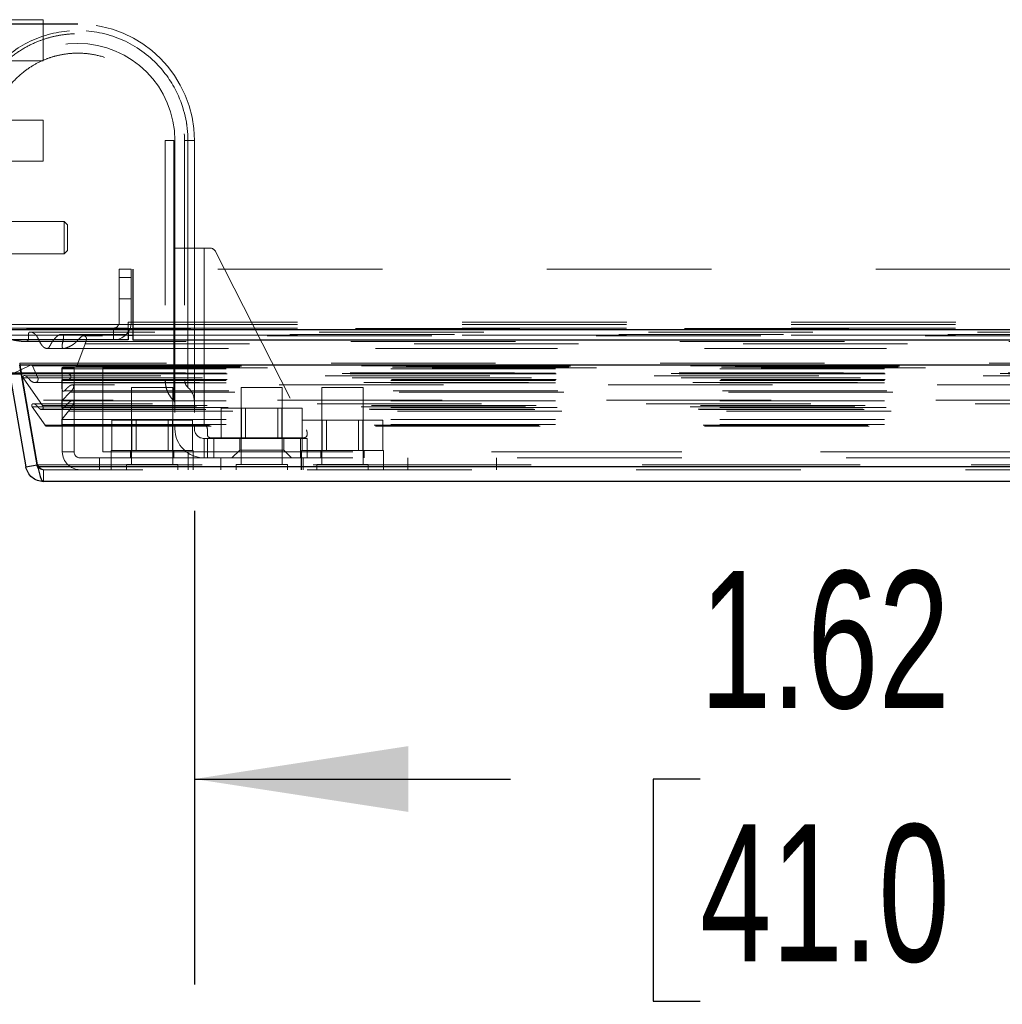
# Model space of a CAD drawing. Header units: inches. Extents: x 0.2 to 10.8, y 0.2 to 8.2.
# Tile 51 of 84: x 3.2 to 3.8, y 6.6 to 7.2. Entities that reach past the tile are written whole.
import ezdxf

# ---------------------------------------------------------------- set-up
doc = ezdxf.new("R2010")
doc.units = ezdxf.units.IN
doc.header["$MEASUREMENT"] = 0
doc.linetypes.add('HIDDEN', pattern=[0.075, 0.05, -0.025])
doc.layers.add('DIMENSIONS', color=140, linetype='Continuous')
doc.styles.add('SLDTEXTSTYLE0', font='TXT', dxfattribs={"width": 0.7})
doc.dimstyles.new('SLDDIMSTYLE1', dxfattribs={"dimtxt": 0.084961, "dimasz": 0.13, "dimexe": 0, "dimexo": 0.0625, "dimgap": 0.02124, "dimtad": 0, "dimtih": 1, "dimtoh": 1, "dimlfac": 10, "dimrnd": 1e-09, "dimzin": 12, "dimdsep": 46, "dimtxsty": 'SLDTEXTSTYLE0', "dimsah": 1, "dimcen": 0.09, "dimadec": 0, "dimazin": 3, "dimtfac": 1, "dimtmove": 0, "dimatfit": 0, "dimfxl": 0, "dimfrac": 2, "dimtolj": 1, "dimtzin": 12, "dimarcsym": 0})

# ---------------------------------------------------------------- blocks, each defined once
blk = doc.blocks.new('_D_3')
at = {"layer": 'DIMENSIONS'}
for p, q in [((3.13944, 6.99777), (3.13944, 6.62209)), ((3.30097, 6.91008), (3.30097, 6.62209)), ((3.13944, 6.74709), (2.88944, 6.74709)), ((3.30097, 6.74709), (3.49319, 6.74709)), ((3.60832, 6.74709), (3.57979, 6.74709)), ((3.57979, 6.74709), (3.57979, 6.61205)), ((3.86078, 6.74709), (3.88931, 6.74709)), ((3.88931, 6.74709), (3.88931, 6.61205)), ((3.57979, 6.61205), (3.60832, 6.61205)), ((3.88931, 6.61205), (3.86078, 6.61205))]:
    blk.add_line(p, q, dxfattribs=at)
for points in [[(3.13944, 6.74709), (3.00944, 6.76709), (3.00944, 6.72709)], [(3.30097, 6.74709), (3.43097, 6.72709), (3.43097, 6.76709)]]:
    blk.add_solid(points, dxfattribs=at)
at = {"layer": 'DIMENSIONS', "char_height": 0.083333, "attachment_point": 1, "style": 'SLDTEXTSTYLE0'}
for s, insert in [('1.62', (3.60832, 6.87353)), ('41.0', (3.60832, 6.71948))]:
    blk.add_mtext(s, dxfattribs=dict(at, insert=insert))

msp = doc.modelspace()

# ---------------------------------------------------------------- linework, layer by layer
at = {"color": 7, "linetype": 'HIDDEN', "lineweight": 18}
for p, q in [((3.209137, 7.208774), (3.149762, 7.208774)), ((3.209137, 7.183774), (3.209137, 7.208774)), ((3.149762, 7.183774), (3.209137, 7.183774)), ((3.209137, 7.147774), (3.149762, 7.147774)), ((3.209137, 7.122774), (3.209137, 7.147774)), ((3.283257, 7.135274), (3.283257, 6.989605)), ((3.288568, 6.989605), (3.288568, 7.135274)), ((3.288568, 7.135274), (3.288568, 6.989605)), ((3.288568, 6.989605), (3.288568, 7.135274)), ((3.288568, 7.135274), (3.288568, 6.989605)), ((3.288568, 6.989605), (3.288568, 7.135274)), ((3.288568, 7.135274), (3.288568, 6.989605)), ((3.288568, 6.989605), (3.288568, 7.135274)), ((3.288568, 7.135274), (3.288568, 6.989605)), ((3.289157, 7.06992), (3.289157, 7.135274)), ((3.289157, 7.135274), (3.289157, 6.989605)), ((3.295062, 7.135274), (3.295062, 6.989605)), ((3.297024, 6.989605), (3.297024, 7.135274)), ((3.297024, 7.135274), (3.297024, 6.989605)), ((3.297024, 6.989605), (3.297024, 7.135274)), ((3.297024, 7.135274), (3.297024, 6.989605)), ((3.297024, 6.989605), (3.297024, 7.135274)), ((3.297024, 7.135274), (3.297024, 6.989605)), ((3.297024, 6.989605), (3.297024, 7.135274)), ((3.297024, 7.135274), (3.297024, 6.989605)), ((3.300968, 7.135274), (3.300968, 7.06992)), ((3.149762, 7.122774), (3.209137, 7.122774)), ((3.221834, 7.086062), (3.18837, 7.086062)), ((3.221834, 7.086062), (3.221834, 7.066377)), ((3.223803, 7.084093), (3.221834, 7.086062)), ((3.223803, 7.084093), (3.223803, 7.068345)), ((3.18837, 7.066377), (3.221834, 7.066377)), ((3.221834, 7.066377), (3.223803, 7.068345)), ((3.289157, 7.06992), (3.289157, 6.962046)), ((3.289157, 7.06992), (3.306873, 7.06992)), ((3.300968, 7.06992), (3.300968, 6.962046)), ((3.306873, 7.06992), (3.306873, 6.962046)), ((3.306873, 7.06992), (3.310365, 7.06992)), ((3.306873, 7.06992), (3.306873, 6.962046)), ((3.306873, 6.962046), (3.306873, 7.06992)), ((3.306873, 6.962046), (3.306873, 7.06992)), ((3.306873, 7.06992), (3.306873, 6.962046)), ((3.306873, 7.06992), (3.306873, 6.962046)), ((3.306873, 6.962046), (3.306873, 7.06992)), ((3.306873, 6.962046), (3.306873, 7.06992)), ((3.313874, 7.067769), (3.369044, 6.959344)), ((3.255337, 7.057074), (3.255337, 7.024874)), ((3.262537, 7.057074), (3.255337, 7.057074)), ((3.262537, 7.057074), (3.262537, 7.024874)), ((5.015237, 7.057074), (3.263637, 7.057074)), ((3.263637, 7.024874), (3.263637, 7.057074)), ((3.263728, 7.057074), (3.263728, 7.024874)), ((3.255337, 7.052074), (3.262537, 7.052074)), ((3.262537, 7.052074), (3.255337, 7.052074)), ((3.255337, 7.052074), (3.262537, 7.052074)), ((3.262537, 7.052074), (3.255337, 7.052074)), ((3.255337, 7.039074), (3.262537, 7.039074)), ((3.171637, 7.023353), (3.263637, 7.023353)), ((3.260728, 7.024874), (3.263728, 7.024874)), ((3.260728, 7.024874), (3.260728, 7.021274)), ((3.263637, 7.024874), (5.015237, 7.024874)), ((3.263637, 7.024874), (5.015237, 7.024874)), ((3.263637, 7.023353), (3.263637, 7.024874)), ((3.263637, 7.02031), (3.263637, 7.023353)), ((3.263637, 7.023353), (5.015237, 7.023353)), ((3.263728, 7.024874), (5.015146, 7.024874)), ((3.263728, 7.024874), (3.263728, 7.014074)), ((3.263728, 7.024874), (5.015146, 7.024874)), ((3.263728, 7.024874), (5.015146, 7.024874)), ((3.263728, 7.024874), (5.015146, 7.024874)), ((3.260737, 7.021274), (3.173128, 7.021274)), ((3.179784, 7.016933), (3.260737, 7.016933)), ((3.219825, 7.017447), (3.219807, 7.017447)), ((5.058999, 7.017447), (3.219825, 7.017447)), ((5.045172, 7.016578), (3.233649, 7.016578)), ((3.251737, 7.021274), (3.251737, 7.014074)), ((3.260737, 7.021274), (3.260737, 7.02031)), ((3.263637, 7.021274), (5.015237, 7.021274)), ((3.263637, 7.016933), (5.015237, 7.016933)), ((3.229593, 6.998196), (3.234501, 7.011626)), ((3.234501, 7.011626), (5.044324, 7.011626)), ((3.190747, 6.99364), (3.201329, 6.998801)), ((3.194787, 6.999961), (3.205688, 6.938136)), ((5.084028, 6.999961), (3.194798, 6.999961)), ((3.194798, 6.998799), (3.194798, 6.999961)), ((3.205699, 6.938136), (3.194798, 6.999961)), ((3.201329, 6.998801), (5.077496, 6.998801)), ((5.077245, 6.998834), (3.201581, 6.998834)), ((3.190747, 6.99364), (5.088079, 6.99364)), ((3.190747, 6.99364), (5.088079, 6.99364)), ((3.195602, 6.994151), (5.083224, 6.994151)), ((3.19571, 6.993539), (5.083116, 6.993539)), ((3.202486, 6.99826), (5.07634, 6.99826)), ((3.202486, 6.99826), (3.205886, 6.991038)), ((3.202486, 6.99826), (5.07634, 6.99826)), ((3.220369, 6.996443), (5.058456, 6.996443)), ((3.220369, 6.993954), (3.220369, 6.996443)), ((3.220369, 6.996443), (5.058456, 6.996443)), ((3.220369, 6.993954), (5.058456, 6.993954)), ((3.220369, 6.993954), (5.058456, 6.993954)), ((3.227896, 6.997161), (3.220696, 6.997161)), ((3.220696, 6.997161), (3.220696, 6.945961)), ((3.220869, 6.993454), (5.057956, 6.993454)), ((3.221369, 6.997454), (3.228665, 6.997539)), ((3.221369, 6.997454), (5.057456, 6.997454)), ((3.221369, 6.997454), (5.057456, 6.997454)), ((3.227896, 6.997161), (3.227896, 6.945961)), ((3.228665, 6.997539), (5.050161, 6.997539)), ((3.228665, 6.997539), (5.050161, 6.997539)), ((3.229593, 6.998196), (5.049233, 6.998196)), ((3.229593, 6.998196), (5.049233, 6.998196)), ((3.245329, 6.997161), (3.245329, 6.945961)), ((3.245396, 6.997161), (3.245329, 6.997161)), ((3.245396, 6.997161), (3.245396, 6.945961)), ((3.245396, 6.997161), (5.033496, 6.997161)), ((3.19683, 6.991075), (5.081996, 6.991075)), ((3.19683, 6.991075), (3.208669, 6.974167)), ((3.198397, 6.992214), (3.19835, 6.992214)), ((5.080475, 6.992214), (3.198397, 6.992214)), ((3.203996, 6.988194), (5.074824, 6.988194)), ((3.205886, 6.991038), (5.07294, 6.991038)), ((3.220369, 6.988047), (3.220369, 6.989454)), ((3.220369, 6.989454), (5.058456, 6.989454)), ((3.220369, 6.989454), (5.058456, 6.989454)), ((3.220369, 6.988047), (5.058456, 6.988047)), ((3.220869, 6.989954), (5.057956, 6.989954)), ((5.052432, 6.986714), (3.226395, 6.986714)), ((3.289157, 6.989605), (3.288568, 6.989605)), ((3.289157, 6.989605), (3.288568, 6.989605)), ((3.289157, 6.989605), (3.288568, 6.989605)), ((3.289157, 6.989605), (3.288568, 6.989605)), ((3.289157, 6.989605), (3.288568, 6.989605)), ((3.289157, 6.989605), (3.288568, 6.989605)), ((3.289157, 6.989605), (3.288568, 6.989605)), ((3.289157, 6.989605), (3.288568, 6.989605)), ((3.300968, 6.989605), (3.297024, 6.989605)), ((3.300968, 6.989605), (3.297024, 6.989605)), ((3.300968, 6.989605), (3.297024, 6.989605)), ((3.300968, 6.989605), (3.297024, 6.989605)), ((3.300968, 6.989605), (3.297024, 6.989605)), ((3.300968, 6.989605), (3.297024, 6.989605)), ((3.300968, 6.989605), (3.297024, 6.989605)), ((3.300968, 6.989605), (3.297024, 6.989605)), ((3.220369, 6.977042), (3.225523, 6.982231)), ((3.221856, 6.983042), (3.221884, 6.983042)), ((3.221884, 6.983042), (5.057009, 6.983042)), ((3.225523, 6.982231), (5.053302, 6.982231)), ((3.225523, 6.982231), (5.053302, 6.982231)), ((3.287796, 6.985161), (3.262796, 6.985161)), ((3.262796, 6.985161), (3.262796, 6.938286)), ((3.287796, 6.938286), (3.287796, 6.985161)), ((3.354413, 6.985161), (3.329413, 6.985161)), ((3.329413, 6.985161), (3.329413, 6.938286)), ((3.354413, 6.938286), (3.354413, 6.985161)), ((3.403496, 6.985161), (3.378496, 6.985161)), ((3.378496, 6.985161), (3.378496, 6.938286)), ((3.403496, 6.938286), (3.403496, 6.985161)), ((3.203251, 6.975216), (3.203244, 6.975216)), ((5.075582, 6.975216), (3.203251, 6.975216)), ((3.227298, 6.977423), (3.209341, 6.977423)), ((3.220369, 6.972908), (3.220369, 6.977042)), ((3.220369, 6.977042), (5.058456, 6.977042)), ((5.051539, 6.977423), (3.227298, 6.977423)), ((3.202306, 6.973465), (5.07652, 6.973465)), ((3.202306, 6.973465), (3.210232, 6.962146)), ((3.207164, 6.972064), (5.071677, 6.972064)), ((3.207985, 6.971771), (5.070846, 6.971771)), ((3.208669, 6.974167), (5.070157, 6.974167)), ((3.220369, 6.972908), (5.058456, 6.972908)), ((3.220369, 6.965666), (3.224408, 6.970836)), ((3.221472, 6.9729), (5.057341, 6.9729)), ((3.224408, 6.970836), (5.054417, 6.970836)), ((3.317318, 6.954172), (3.317318, 6.972672)), ((3.329615, 6.972672), (3.317318, 6.972672)), ((3.329615, 6.954172), (3.329615, 6.972672)), ((3.35421, 6.972672), (3.329615, 6.972672)), ((3.332118, 6.972672), (3.332118, 6.954172)), ((3.351708, 6.954172), (3.351708, 6.972672)), ((3.35421, 6.954172), (3.35421, 6.972672)), ((3.366508, 6.972672), (3.35421, 6.972672)), ((3.366508, 6.954172), (3.366508, 6.972672)), ((3.220369, 6.965666), (5.058456, 6.965666)), ((3.220369, 6.962627), (3.220369, 6.965666)), ((3.220369, 6.962627), (5.058456, 6.962627)), ((3.220369, 6.962627), (5.058456, 6.962627)), ((3.250701, 6.946861), (3.250701, 6.965361)), ((3.262999, 6.965361), (3.250701, 6.965361)), ((3.262999, 6.946861), (3.262999, 6.965361)), ((3.287594, 6.965361), (3.262999, 6.965361)), ((3.265501, 6.965361), (3.265501, 6.946861)), ((3.285091, 6.946861), (3.285091, 6.965361)), ((3.287594, 6.946861), (3.287594, 6.965361)), ((3.299891, 6.965361), (3.287594, 6.965361)), ((3.299891, 6.946861), (3.299891, 6.965361)), ((3.366401, 6.946861), (3.366401, 6.965361)), ((3.378699, 6.965361), (3.366401, 6.965361)), ((3.378699, 6.946861), (3.378699, 6.965361)), ((3.403294, 6.965361), (3.378699, 6.965361)), ((3.381201, 6.965361), (3.381201, 6.946861)), ((3.400791, 6.946861), (3.400791, 6.965361)), ((3.403294, 6.946861), (3.403294, 6.965361)), ((3.415591, 6.965361), (3.403294, 6.965361)), ((3.415591, 6.946861), (3.415591, 6.965361)), ((3.210232, 6.962146), (5.068594, 6.962146)), ((3.211109, 6.961627), (5.067717, 6.961627)), ((3.289157, 6.962046), (3.306873, 6.962046)), ((3.289157, 6.960078), (3.289157, 6.962046)), ((3.300968, 6.962046), (3.300968, 6.960078)), ((3.308842, 6.960078), (3.308842, 6.956534)), ((3.369472, 6.957559), (3.369472, 6.956534)), ((3.306873, 6.954172), (3.306873, 6.942361)), ((3.306873, 6.954172), (3.308842, 6.954172)), ((3.306873, 6.942361), (3.306873, 6.954172)), ((3.306873, 6.954172), (3.306873, 6.942361)), ((3.306873, 6.942361), (3.306873, 6.954172)), ((3.308842, 6.942361), (3.308842, 6.954172)), ((3.308842, 6.954172), (3.312779, 6.954172)), ((3.367503, 6.954566), (3.31081, 6.954566)), ((3.312779, 6.942361), (3.312779, 6.954172)), ((3.365535, 6.954172), (3.312779, 6.954172)), ((3.312779, 6.942361), (3.312779, 6.954172)), ((3.312779, 6.942361), (3.312779, 6.954172)), ((3.312779, 6.942361), (3.312779, 6.954172)), ((3.328527, 6.954172), (3.328527, 6.947086)), ((3.355299, 6.947086), (3.355299, 6.954172)), ((3.365535, 6.954172), (3.369472, 6.954172)), ((3.365535, 6.942361), (3.365535, 6.954172)), ((3.365535, 6.942361), (3.365535, 6.954172)), ((3.365535, 6.942361), (3.365535, 6.954172)), ((3.365535, 6.942361), (3.365535, 6.954172)), ((3.369472, 6.942361), (3.369472, 6.954172)), ((3.220696, 6.945961), (3.227896, 6.945961)), ((3.245396, 6.945961), (3.245329, 6.945961)), ((3.245396, 6.945961), (3.297196, 6.945961)), ((3.300296, 6.946861), (3.250296, 6.946861)), ((3.250296, 6.946861), (3.250296, 6.942361)), ((3.262046, 6.946861), (3.262046, 6.942361)), ((3.288546, 6.942361), (3.288546, 6.946861)), ((3.297129, 6.945961), (3.297129, 6.942361)), ((3.297196, 6.945961), (3.297196, 6.935161)), ((3.297196, 6.945961), (4.981696, 6.945961)), ((3.297196, 6.945961), (4.981696, 6.945961)), ((4.981629, 6.945961), (3.297196, 6.945961)), ((4.981629, 6.945961), (3.297196, 6.945961)), ((3.300296, 6.942361), (3.300296, 6.946861)), ((3.328527, 6.947086), (3.323803, 6.942361)), ((3.328527, 6.947086), (3.355299, 6.947086)), ((3.360023, 6.942361), (3.355299, 6.947086)), ((3.415996, 6.946861), (3.365996, 6.946861)), ((3.365996, 6.946861), (3.365996, 6.942361)), ((3.377746, 6.946861), (3.377746, 6.942361)), ((3.404246, 6.942361), (3.404246, 6.946861)), ((3.415996, 6.942361), (3.415996, 6.946861)), ((3.231496, 6.942361), (3.243196, 6.942361)), ((3.243196, 6.942361), (3.297196, 6.942361)), ((3.243196, 6.942361), (3.243196, 6.935161)), ((3.250296, 6.942361), (3.250296, 6.935161)), ((3.297129, 6.942361), (3.297129, 6.935161)), ((3.297196, 6.942361), (4.981696, 6.942361)), ((3.300296, 6.935161), (3.300296, 6.942361)), ((3.316996, 6.942361), (3.316996, 6.935161)), ((3.365929, 6.942361), (3.365929, 6.935161)), ((3.365996, 6.942361), (3.365996, 6.935161)), ((3.366996, 6.935161), (3.366996, 6.942361)), ((3.415929, 6.935161), (3.415929, 6.942361)), ((3.415996, 6.935161), (3.415996, 6.942361)), ((3.430696, 6.942361), (3.430696, 6.935161)), ((3.484629, 6.942361), (3.484629, 6.935161)), ((3.484696, 6.942361), (3.484696, 6.935161)), ((3.205485, 6.9381), (3.205688, 6.938136)), ((3.205699, 6.936886), (3.205699, 6.938136)), ((5.073126, 6.938136), (3.205699, 6.938136)), ((3.205699, 6.938136), (5.073126, 6.938136)), ((3.205699, 6.936886), (5.073126, 6.936886)), ((5.069592, 6.935161), (3.209234, 6.935161)), ((3.209234, 6.935161), (3.209234, 6.927961)), ((3.290921, 6.938286), (3.259671, 6.938286)), ((3.259671, 6.938286), (3.259671, 6.935161)), ((3.290921, 6.935161), (3.290921, 6.938286)), ((3.357538, 6.938286), (3.326288, 6.938286)), ((3.326288, 6.938286), (3.326288, 6.935161)), ((3.357538, 6.935161), (3.357538, 6.938286)), ((3.406621, 6.938286), (3.375371, 6.938286)), ((3.375371, 6.938286), (3.375371, 6.935161)), ((3.406621, 6.935161), (3.406621, 6.938286))]:
    msp.add_line(p, q, dxfattribs=at)
at = {"color": 7, "linetype": 'Continuous', "lineweight": 25}
for p, q in [((3.171637, 7.02031), (3.263637, 7.02031)), ((3.260737, 7.02031), (3.260737, 7.014074)), ((3.260737, 7.016933), (3.263637, 7.016933)), ((3.263637, 7.02031), (5.015237, 7.02031)), ((3.263637, 7.02031), (3.263637, 7.014074)), ((3.260737, 7.014074), (3.173128, 7.014074)), ((3.263637, 7.014074), (5.015237, 7.014074)), ((3.187696, 6.998711), (3.198598, 6.936886)), ((3.194798, 6.998711), (3.194798, 6.998799)), ((5.084028, 6.998711), (3.194798, 6.998711)), ((3.205699, 6.936886), (3.194798, 6.998711)), ((3.189387, 6.994151), (3.195602, 6.994151)), ((3.190309, 6.993539), (3.19571, 6.993539)), ((3.198598, 6.936886), (3.205485, 6.9381)), ((5.073126, 6.936886), (3.205699, 6.936886)), ((5.069592, 6.927961), (3.209234, 6.927961))]:
    msp.add_line(p, q, dxfattribs=at)
at = {"color": 7, "linetype": 'HIDDEN', "lineweight": 18, "flags": 128}
for points in [[(5.098851, 7.021056), (4.154609, 7.021056), (3.17999, 7.021056)], [(5.076899, 7.018787), (4.154609, 7.018788), (3.201932, 7.018787)], [(5.045202, 7.016578), (4.154609, 7.016577), (3.233655, 7.016578)], [(3.196061, 7.013152), (4.061738, 7.013155), (5.082757, 7.013152)], [(3.196064, 7.013151), (4.17931, 7.013152), (5.082764, 7.013151)], [(3.211111, 7.008903), (4.124225, 7.008903), (5.067723, 7.008903)], [(3.221631, 7.008881), (4.124225, 7.008881), (5.05719, 7.008881)]]:
    msp.add_lwpolyline(points, dxfattribs=at)
at = {"color": 7, "linetype": 'HIDDEN', "lineweight": 18}
for centre, radius, start, end in [((3.230102, 7.135274), 0.070866, 0, 180), ((3.230102, 7.135274), 0.059055, 0, 180), ((3.310365, 7.065983), 0.003937, 26.968536, 90), ((3.251737, 7.024874), 0.0036, 270, 0), ((3.251737, 7.024874), 0.0108, 270, 0), ((3.201581, 6.997834), 0.001, 25.213814, 104.575625), ((3.221381, 6.996443), 0.001012, 90.663284, 180), ((3.220869, 6.993954), 0.0005, 180, 270), ((3.224119, 6.991704), 0.00175, 270, 90), ((3.228653, 6.998539), 0.001, 270.663284, 339.923457), ((3.220869, 6.989454), 0.0005, 90, 180), ((3.289157, 6.976401), 0.011811, 0, 48.236602), ((3.287188, 6.975548), 0.001969, 0, 45.523728), ((3.219369, 6.962627), 0.001, 270, 0), ((3.211109, 6.962627), 0.001, 208.732625, 270), ((3.306873, 6.960078), 0.017717, 180, 270), ((3.306873, 6.960078), 0.005906, 180, 270), ((3.306873, 6.960078), 0.001969, 0, 90), ((3.31081, 6.956534), 0.001969, 180, 270), ((3.367503, 6.956534), 0.001969, 270, 0), ((3.365535, 6.957559), 0.003937, 0, 26.968536), ((3.231496, 6.945961), 0.0108, 180, 270), ((3.231496, 6.945961), 0.0036, 180, 270)]:
    msp.add_arc(centre, radius, start, end, dxfattribs=at)
for points, knots in [([(3.297025, 7.135274), (3.297036, 7.145199), (3.293102, 7.162494), (3.277889, 7.184241), (3.256694, 7.198626), (3.230102, 7.20398), (3.203509, 7.198626), (3.182314, 7.184241), (3.167102, 7.162494), (3.163168, 7.145199), (3.163179, 7.135274)], [4.7124141, 4.7124141, 4.7124141, 4.7124141, 5.1572161, 5.4883922, 5.8858034, 6.2832146, 6.6806259, 7.0780371, 7.4092131, 7.8540152, 7.8540152, 7.8540152, 7.8540152]), ([(3.163179, 7.135274), (3.163168, 7.145199), (3.167102, 7.162494), (3.182314, 7.184241), (3.203509, 7.198626), (3.230102, 7.20398), (3.256694, 7.198626), (3.277889, 7.184241), (3.293102, 7.162494), (3.297036, 7.145199), (3.297025, 7.135274)], [4.7123641, 4.7123641, 4.7123641, 4.7123641, 5.1571661, 5.4883421, 5.8857534, 6.2831646, 6.6805758, 7.0779871, 7.4091631, 7.853965, 7.853965, 7.853965, 7.853965]), ([(3.297025, 7.135274), (3.297036, 7.145199), (3.293102, 7.162494), (3.277889, 7.184241), (3.256694, 7.198626), (3.230102, 7.20398), (3.203509, 7.198626), (3.182314, 7.184241), (3.167102, 7.162494), (3.163168, 7.145199), (3.163179, 7.135274)], [4.7124141, 4.7124141, 4.7124141, 4.7124141, 5.1572161, 5.4883922, 5.8858034, 6.2832146, 6.6806259, 7.0780371, 7.4092131, 7.8540152, 7.8540152, 7.8540152, 7.8540152]), ([(3.163179, 7.135274), (3.163168, 7.145199), (3.167102, 7.162494), (3.182314, 7.184241), (3.203509, 7.198626), (3.230102, 7.20398), (3.256694, 7.198626), (3.277889, 7.184241), (3.293102, 7.162494), (3.297036, 7.145199), (3.297025, 7.135274)], [4.7123641, 4.7123641, 4.7123641, 4.7123641, 5.1571661, 5.4883421, 5.8857534, 6.2831646, 6.6805758, 7.0779871, 7.4091631, 7.8539651, 7.8539651, 7.8539651, 7.8539651]), ([(3.297025, 7.135274), (3.297036, 7.145199), (3.293102, 7.162494), (3.277889, 7.184241), (3.256694, 7.198626), (3.230102, 7.20398), (3.203509, 7.198626), (3.182314, 7.184241), (3.167102, 7.162494), (3.163168, 7.145199), (3.163179, 7.135274)], [4.7124141, 4.7124141, 4.7124141, 4.7124141, 5.1572161, 5.4883922, 5.8858034, 6.2832146, 6.6806259, 7.0780371, 7.4092131, 7.8540152, 7.8540152, 7.8540152, 7.8540152]), ([(3.163179, 7.135274), (3.163168, 7.145199), (3.167102, 7.162494), (3.182314, 7.184241), (3.203509, 7.198626), (3.230102, 7.20398), (3.256694, 7.198626), (3.277889, 7.184241), (3.293102, 7.162494), (3.297036, 7.145199), (3.297025, 7.135274)], [4.7123641, 4.7123641, 4.7123641, 4.7123641, 5.1571661, 5.4883421, 5.8857534, 6.2831646, 6.6805758, 7.0779871, 7.4091631, 7.853965, 7.853965, 7.853965, 7.853965]), ([(3.297025, 7.135274), (3.297036, 7.145199), (3.293102, 7.162494), (3.277889, 7.184241), (3.256694, 7.198626), (3.230102, 7.20398), (3.203509, 7.198626), (3.182314, 7.184241), (3.167102, 7.162494), (3.163168, 7.145199), (3.163179, 7.135274)], [4.7124141, 4.7124141, 4.7124141, 4.7124141, 5.1572161, 5.4883922, 5.8858034, 6.2832146, 6.6806259, 7.0780371, 7.4092131, 7.8540152, 7.8540152, 7.8540152, 7.8540152]), ([(3.163179, 7.135274), (3.163168, 7.145199), (3.167102, 7.162494), (3.182314, 7.184241), (3.203509, 7.198626), (3.230102, 7.20398), (3.256694, 7.198626), (3.277889, 7.184241), (3.293102, 7.162494), (3.297036, 7.145199), (3.297025, 7.135274)], [4.7123641, 4.7123641, 4.7123641, 4.7123641, 5.1571661, 5.4883421, 5.8857534, 6.2831646, 6.6805758, 7.0779871, 7.4091631, 7.8539651, 7.8539651, 7.8539651, 7.8539651]), ([(3.165288, 7.135258), (3.165592, 7.140492), (3.166194, 7.150857), (3.171749, 7.164958), (3.179368, 7.17656), (3.188121, 7.185289), (3.196983, 7.191451), (3.205291, 7.195512), (3.212838, 7.198037), (3.220356, 7.199648), (3.22881, 7.200445), (3.2389, 7.19994), (3.250391, 7.197412), (3.262712, 7.19205), (3.274939, 7.183172), (3.283726, 7.172696), (3.289343, 7.162465), (3.292618, 7.153681), (3.29472, 7.144506), (3.294895, 7.138258), (3.294978, 7.13527)], [0, 0, 0, 0, 0.0767726, 0.1520259, 0.2197932, 0.2800519, 0.3328038, 0.3780289, 0.4157325, 0.4497022, 0.4910227, 0.5404034, 0.5978448, 0.6633182, 0.7368402, 0.818384, 0.8622634, 0.908157, 0.9560681, 1, 1, 1, 1]), ([(3.176947, 7.135274), (3.17729, 7.139859), (3.177945, 7.148614), (3.182747, 7.160324), (3.189096, 7.169664), (3.196315, 7.176662), (3.203588, 7.181579), (3.210385, 7.1848), (3.216547, 7.186783), (3.222675, 7.188028), (3.229559, 7.188607), (3.237762, 7.18812), (3.247092, 7.185986), (3.257082, 7.181555), (3.266982, 7.174273), (3.275734, 7.163779), (3.280766, 7.152603), (3.283035, 7.14245), (3.283175, 7.137036), (3.283247, 7.134273)], [0, 0, 0, 0, 0.081792, 0.1561824, 0.2231699, 0.2827325, 0.3348719, 0.3795686, 0.4168278, 0.4504064, 0.4912536, 0.5400648, 0.5968405, 0.6615527, 0.7342175, 0.8148089, 0.9033105, 0.9506592, 1, 1, 1, 1]), ([(3.288568, 7.135274), (3.28519, 7.135274), (3.281326, 7.135274), (3.28519, 7.135274), (3.288568, 7.135274)], [0.02713175, 0.02713175, 0.02713175, 0.02713175, 0.5, 0.97286829, 0.97286829, 0.97286829, 0.97286829]), ([(3.288568, 7.135274), (3.28519, 7.135274), (3.281326, 7.135274), (3.28519, 7.135274), (3.288568, 7.135274)], [0.02713175, 0.02713175, 0.02713175, 0.02713175, 0.5, 0.97286829, 0.97286829, 0.97286829, 0.97286829]), ([(3.300837, 7.135274), (3.300806, 7.135274), (3.300714, 7.135274), (3.299996, 7.135274), (3.298781, 7.135274), (3.29761, 7.135274), (3.297024, 7.135274)], [0, 0, 0, 0, 0.1424792, 0.4283194, 0.7141597, 1, 1, 1, 1]), ([(3.300837, 7.135274), (3.300806, 7.135274), (3.300714, 7.135274), (3.299996, 7.135274), (3.298781, 7.135274), (3.29761, 7.135274), (3.297024, 7.135274)], [0, 0, 0, 0, 0.1424792, 0.4283195, 0.7141597, 1, 1, 1, 1]), ([(3.300837, 7.135274), (3.300806, 7.135274), (3.300714, 7.135274), (3.299996, 7.135274), (3.298781, 7.135274), (3.29761, 7.135274), (3.297024, 7.135274)], [0, 0, 0, 0, 0.1424792, 0.4283194, 0.7141597, 1, 1, 1, 1]), ([(3.300837, 7.135274), (3.300806, 7.135274), (3.300714, 7.135274), (3.299996, 7.135274), (3.298781, 7.135274), (3.29761, 7.135274), (3.297024, 7.135274)], [0, 0, 0, 0, 0.1424792, 0.4283195, 0.7141597, 1, 1, 1, 1]), ([(3.300837, 7.135274), (3.300806, 7.135274), (3.300714, 7.135274), (3.299996, 7.135274), (3.298781, 7.135274), (3.29761, 7.135274), (3.297024, 7.135274)], [0, 0, 0, 0, 0.1424792, 0.4283194, 0.7141597, 1, 1, 1, 1]), ([(3.300837, 7.135274), (3.300806, 7.135274), (3.300714, 7.135274), (3.299996, 7.135274), (3.298781, 7.135274), (3.29761, 7.135274), (3.297024, 7.135274)], [0, 0, 0, 0, 0.1424792, 0.4283195, 0.7141597, 1, 1, 1, 1]), ([(3.300837, 7.135274), (3.300806, 7.135274), (3.300714, 7.135274), (3.299996, 7.135274), (3.298781, 7.135274), (3.29761, 7.135274), (3.297024, 7.135274)], [0, 0, 0, 0, 0.1424792, 0.4283194, 0.7141597, 1, 1, 1, 1]), ([(3.300837, 7.135274), (3.300806, 7.135274), (3.300714, 7.135274), (3.299996, 7.135274), (3.298781, 7.135274), (3.29761, 7.135274), (3.297024, 7.135274)], [0, 0, 0, 0, 0.1424792, 0.4283195, 0.7141597, 1, 1, 1, 1]), ([(3.234501, 7.011626), (3.234622, 7.011914), (3.234841, 7.012437), (3.235099, 7.013171), (3.235267, 7.013766), (3.23535, 7.014269), (3.235384, 7.014714), (3.23534, 7.015151), (3.235202, 7.015563), (3.234974, 7.015928), (3.234603, 7.016242), (3.234079, 7.016533), (3.233355, 7.016647), (3.232596, 7.016311), (3.231818, 7.015653), (3.230991, 7.014763), (3.230057, 7.013776), (3.22922, 7.012899), (3.228354, 7.01211), (3.227371, 7.011356), (3.226139, 7.010566), (3.224691, 7.009836), (3.223306, 7.009275), (3.22218, 7.008934), (3.221465, 7.008844), (3.221037, 7.008992), (3.2208, 7.009202), (3.220647, 7.009485), (3.220578, 7.009822), (3.220552, 7.010223), (3.220566, 7.010711), (3.220671, 7.011382), (3.220854, 7.012343), (3.221084, 7.0134), (3.221287, 7.014396), (3.2214, 7.015163), (3.221447, 7.0158), (3.221439, 7.016316), (3.22133, 7.016743), (3.221127, 7.017105), (3.220852, 7.017319), (3.220424, 7.01747), (3.219706, 7.017483), (3.218752, 7.017174), (3.217738, 7.016512), (3.216809, 7.015679), (3.215901, 7.014686), (3.215024, 7.013554), (3.214177, 7.012284), (3.213474, 7.011105), (3.21298, 7.010106), (3.212653, 7.009579), (3.212436, 7.009324), (3.212212, 7.009172), (3.211924, 7.009019), (3.211502, 7.008895), (3.210817, 7.008889), (3.209959, 7.009216), (3.209055, 7.009898), (3.208212, 7.010821), (3.207403, 7.012001), (3.206735, 7.013294), (3.206204, 7.014464), (3.205799, 7.015305), (3.205486, 7.015895), (3.205172, 7.016405), (3.204789, 7.016895), (3.204304, 7.017414), (3.203763, 7.01788), (3.203185, 7.018271), (3.202589, 7.01858), (3.201987, 7.018795), (3.201363, 7.018886), (3.200856, 7.018849), (3.200499, 7.018657), (3.200319, 7.018419), (3.20019, 7.018115), (3.200111, 7.017768), (3.20007, 7.01745), (3.200105, 7.017056), (3.200141, 7.016469), (3.200209, 7.015734), (3.20024, 7.014997), (3.200183, 7.014408), (3.20004, 7.013869), (3.199592, 7.013375), (3.198926, 7.013124), (3.198128, 7.013023), (3.197305, 7.013024), (3.196488, 7.013094), (3.195667, 7.013203), (3.194842, 7.013332), (3.193526, 7.013545), (3.191939, 7.013741), (3.190328, 7.014166), (3.1892, 7.014656), (3.188378, 7.015166), (3.187651, 7.015719), (3.186967, 7.016334), (3.186304, 7.016994), (3.185625, 7.017655), (3.184507, 7.018664), (3.182805, 7.019793), (3.181077, 7.020685), (3.17994, 7.021079), (3.179533, 7.021195), (3.179243, 7.021211), (3.179024, 7.021176), (3.178845, 7.02108), (3.178691, 7.020895), (3.178659, 7.020506), (3.178702, 7.020022), (3.178848, 7.019427), (3.179075, 7.018736), (3.179388, 7.01788), (3.179644, 7.017267), (3.179784, 7.016933)], [0, 0, 0, 0, 0.008873, 0.0161268, 0.021748, 0.0259186, 0.0298756, 0.0335454, 0.0375495, 0.0417997, 0.0462817, 0.0534196, 0.0629966, 0.0732393, 0.0826, 0.0972086, 0.1117944, 0.1261467, 0.136872, 0.1507998, 0.1678347, 0.1875615, 0.2086081, 0.2218165, 0.2309011, 0.2350737, 0.2384456, 0.2411794, 0.2441499, 0.2477433, 0.2518386, 0.2570825, 0.2659012, 0.278294, 0.2865189, 0.2934388, 0.2991001, 0.3035105, 0.3070474, 0.3109552, 0.3152941, 0.3187918, 0.327407, 0.342006, 0.3552752, 0.3690496, 0.383321, 0.3981625, 0.4136344, 0.4297746, 0.4393099, 0.4453684, 0.448367, 0.4505469, 0.454375, 0.4597944, 0.4667686, 0.4800638, 0.4927992, 0.5050022, 0.5198626, 0.536274, 0.547583, 0.5565626, 0.5631365, 0.567405, 0.5747428, 0.5823647, 0.5902861, 0.5985305, 0.6063379, 0.6141227, 0.6218981, 0.6298538, 0.6328976, 0.6359322, 0.6390937, 0.6423158, 0.6455565, 0.6475397, 0.6527938, 0.661246, 0.6672389, 0.67242, 0.6768136, 0.682654, 0.6923838, 0.7026451, 0.7128268, 0.7230977, 0.7334362, 0.7438266, 0.7542627, 0.7831951, 0.8037541, 0.8158751, 0.8271343, 0.8374359, 0.8467397, 0.8577645, 0.8680831, 0.8775727, 0.9073635, 0.9387904, 0.9462852, 0.9513679, 0.954162, 0.957346, 0.9596851, 0.9612901, 0.9645196, 0.9694228, 0.974403, 0.9811009, 0.9896795, 1, 1, 1, 1]), ([(3.205886, 6.991038), (3.205902, 6.990909), (3.205934, 6.990655), (3.205945, 6.990273), (3.205929, 6.989907), (3.205884, 6.989568), (3.20581, 6.989265), (3.205703, 6.989005), (3.205552, 6.988765), (3.205217, 6.988506), (3.204667, 6.988246), (3.203905, 6.988154), (3.203036, 6.988287), (3.20224, 6.988658), (3.201519, 6.9892), (3.200842, 6.989909), (3.200214, 6.99064), (3.199625, 6.991262), (3.199148, 6.991704), (3.19876, 6.992014), (3.198214, 6.992335), (3.197651, 6.992507), (3.197174, 6.992207), (3.196971, 6.991936), (3.196848, 6.991634), (3.196784, 6.991334), (3.196815, 6.991156), (3.19683, 6.991075)], [0, 0, 0, 0, 0.0232216, 0.0460731, 0.0679351, 0.088413, 0.1073706, 0.1249654, 0.1417075, 0.1651211, 0.2142228, 0.2883661, 0.3612387, 0.4313951, 0.4999679, 0.5667291, 0.6421484, 0.7038738, 0.7517319, 0.7863486, 0.8174193, 0.8972091, 0.9230385, 0.9465894, 0.9676563, 0.9852528, 1, 1, 1, 1]), ([(3.225523, 6.982231), (3.225731, 6.982446), (3.226118, 6.982847), (3.226625, 6.983463), (3.227024, 6.984017), (3.227322, 6.984511), (3.227511, 6.984991), (3.227604, 6.985441), (3.227632, 6.985846), (3.227574, 6.986219), (3.227375, 6.986516), (3.227098, 6.986673), (3.226803, 6.986743), (3.226458, 6.986743), (3.22602, 6.986622), (3.225478, 6.986333), (3.224834, 6.985891), (3.224212, 6.985339), (3.223633, 6.984777), (3.223136, 6.984253), (3.222649, 6.983727), (3.222263, 6.983332), (3.221963, 6.983089), (3.221752, 6.982953), (3.221519, 6.98287), (3.221269, 6.982917), (3.221045, 6.983041), (3.220865, 6.983208), (3.220745, 6.983418), (3.22064, 6.983705), (3.220552, 6.984068), (3.220448, 6.984643), (3.220367, 6.985499), (3.220335, 6.986692), (3.220357, 6.987567), (3.220369, 6.988047)], [0, 0, 0, 0, 0.0521996, 0.097265, 0.1350835, 0.1658552, 0.1902794, 0.2131614, 0.2326047, 0.2481649, 0.2663592, 0.2887029, 0.3079429, 0.327024, 0.357281, 0.3963454, 0.4447609, 0.5032693, 0.5447461, 0.5863842, 0.6277933, 0.6681888, 0.6842, 0.7004268, 0.7165373, 0.7330178, 0.7507449, 0.7613873, 0.7740462, 0.7894688, 0.807973, 0.8290579, 0.8744777, 0.9312812, 1, 1, 1, 1]), ([(3.283344, 6.989605), (3.28333, 6.989506), (3.283304, 6.989316), (3.283277, 6.989239), (3.283259, 6.989323), (3.283258, 6.989512), (3.283257, 6.989605)], [0, 0, 0, 0, 0.2770954, 0.5320782, 0.7703942, 1, 1, 1, 1]), ([(3.283257, 6.989605), (3.283323, 6.98843), (3.283455, 6.986081), (3.284541, 6.982704), (3.286195, 6.979567), (3.287777, 6.977824), (3.288568, 6.976952)], [0, 0, 0, 0, 0.2500293, 0.4999089, 0.7499365, 1, 1, 1, 1]), ([(3.288568, 6.989605), (3.287776, 6.989605), (3.286192, 6.989605), (3.284556, 6.989605), (3.283594, 6.989605), (3.283472, 6.989605), (3.283431, 6.989605)], [0, 0, 0, 0, 0.2859748, 0.5719086, 0.8576731, 1, 1, 1, 1]), ([(3.283431, 6.989605), (3.283472, 6.989605), (3.283594, 6.989605), (3.284556, 6.989605), (3.286192, 6.989605), (3.287776, 6.989605), (3.288568, 6.989605)], [0, 0, 0, 0, 0.1423269, 0.4280914, 0.7140252, 1, 1, 1, 1]), ([(3.288568, 6.989605), (3.287776, 6.989605), (3.286192, 6.989605), (3.284556, 6.989605), (3.283594, 6.989605), (3.283472, 6.989605), (3.283431, 6.989605)], [0, 0, 0, 0, 0.2859748, 0.5719086, 0.8576731, 1, 1, 1, 1]), ([(3.283431, 6.989605), (3.283472, 6.989605), (3.283594, 6.989605), (3.284556, 6.989605), (3.286192, 6.989605), (3.287776, 6.989605), (3.288568, 6.989605)], [0, 0, 0, 0, 0.1423269, 0.4280914, 0.7140252, 1, 1, 1, 1]), ([(3.288568, 6.989605), (3.287776, 6.989605), (3.286192, 6.989605), (3.284556, 6.989605), (3.283594, 6.989605), (3.283472, 6.989605), (3.283431, 6.989605)], [0, 0, 0, 0, 0.28597484, 0.57190862, 0.8576731, 1, 1, 1, 1]), ([(3.283431, 6.989605), (3.283472, 6.989605), (3.283594, 6.989605), (3.284556, 6.989605), (3.286192, 6.989605), (3.287776, 6.989605), (3.288568, 6.989605)], [0, 0, 0, 0, 0.1423269, 0.4280914, 0.7140252, 1, 1, 1, 1]), ([(3.288568, 6.989605), (3.288568, 6.986279), (3.288568, 6.981362), (3.288568, 6.977612), (3.288568, 6.976623), (3.288568, 6.977612), (3.288568, 6.981362), (3.288568, 6.986279), (3.288568, 6.989605)], [3.1415927, 3.1415927, 3.1415927, 3.1415927, 3.9269908, 4.3196899, 4.712389, 5.1050881, 5.4977871, 6.2831853, 6.2831853, 6.2831853, 6.2831853]), ([(3.288568, 6.989605), (3.288568, 6.986279), (3.288568, 6.981362), (3.288568, 6.977612), (3.288568, 6.976623), (3.288568, 6.977612), (3.288568, 6.981362), (3.288568, 6.986279), (3.288568, 6.989605)], [3.1415927, 3.1415927, 3.1415927, 3.1415927, 3.9269908, 4.3196899, 4.712389, 5.1050881, 5.4977871, 6.2831853, 6.2831853, 6.2831853, 6.2831853]), ([(3.288568, 6.989605), (3.288568, 6.986279), (3.288568, 6.981362), (3.288568, 6.977612), (3.288568, 6.976623), (3.288568, 6.977612), (3.288568, 6.981362), (3.288568, 6.986279), (3.288568, 6.989605)], [3.1415927, 3.1415927, 3.1415927, 3.1415927, 3.9269908, 4.3196899, 4.712389, 5.1050881, 5.4977871, 6.2831853, 6.2831853, 6.2831853, 6.2831853]), ([(3.288568, 6.989605), (3.288568, 6.986279), (3.288568, 6.981362), (3.288568, 6.977612), (3.288568, 6.976623), (3.288568, 6.977612), (3.288568, 6.981362), (3.288568, 6.986279), (3.288568, 6.989605)], [3.1415927, 3.1415927, 3.1415927, 3.1415927, 3.9269908, 4.3196899, 4.712389, 5.1050881, 5.4977871, 6.2831853, 6.2831853, 6.2831853, 6.2831853]), ([(3.295062, 6.989605), (3.295089, 6.989193), (3.295141, 6.988366), (3.295548, 6.987187), (3.296153, 6.986094), (3.296734, 6.985505), (3.297024, 6.985211)], [0, 0, 0, 0, 0.24978584, 0.50010888, 0.75032726, 1, 1, 1, 1]), ([(3.297024, 6.989605), (3.297024, 6.98903), (3.297024, 6.988455), (3.297024, 6.987392), (3.297024, 6.986904), (3.297024, 6.986091), (3.297024, 6.985765), (3.297024, 6.985325), (3.297024, 6.985211), (3.297024, 6.985211), (3.297024, 6.985325), (3.297024, 6.985765), (3.297024, 6.986091), (3.297024, 6.986904), (3.297024, 6.987392), (3.297024, 6.988455), (3.297024, 6.98903), (3.297024, 6.989605)], [0, 0, 0, 0, 0.125, 0.125, 0.25, 0.25, 0.375, 0.375, 0.5, 0.5, 0.625, 0.625, 0.75, 0.75, 0.875, 0.875, 1, 1, 1, 1]), ([(3.297024, 6.989605), (3.297024, 6.98903), (3.297024, 6.988455), (3.297024, 6.987392), (3.297024, 6.986904), (3.297024, 6.986091), (3.297024, 6.985765), (3.297024, 6.985325), (3.297024, 6.985211), (3.297024, 6.985211), (3.297024, 6.985325), (3.297024, 6.985765), (3.297024, 6.986091), (3.297024, 6.986904), (3.297024, 6.987392), (3.297024, 6.988455), (3.297024, 6.98903), (3.297024, 6.989605)], [0, 0, 0, 0, 0.125, 0.125, 0.25, 0.25, 0.375, 0.375, 0.5, 0.5, 0.625, 0.625, 0.75, 0.75, 0.875, 0.875, 1, 1, 1, 1]), ([(3.297024, 6.989605), (3.297024, 6.98903), (3.297024, 6.988455), (3.297024, 6.987392), (3.297024, 6.986904), (3.297024, 6.986091), (3.297024, 6.985765), (3.297024, 6.985325), (3.297024, 6.985211), (3.297024, 6.985211), (3.297024, 6.985325), (3.297024, 6.985765), (3.297024, 6.986091), (3.297024, 6.986904), (3.297024, 6.987392), (3.297024, 6.988455), (3.297024, 6.98903), (3.297024, 6.989605)], [0, 0, 0, 0, 0.125, 0.125, 0.25, 0.25, 0.375, 0.375, 0.5, 0.5, 0.625, 0.625, 0.75, 0.75, 0.875, 0.875, 1, 1, 1, 1]), ([(3.297024, 6.989605), (3.297024, 6.98903), (3.297024, 6.988455), (3.297024, 6.987392), (3.297024, 6.986904), (3.297024, 6.986091), (3.297024, 6.985765), (3.297024, 6.985325), (3.297024, 6.985211), (3.297024, 6.985211), (3.297024, 6.985325), (3.297024, 6.985765), (3.297024, 6.986091), (3.297024, 6.986904), (3.297024, 6.987392), (3.297024, 6.988455), (3.297024, 6.98903), (3.297024, 6.989605)], [0, 0, 0, 0, 0.125, 0.125, 0.25, 0.25, 0.375, 0.375, 0.5, 0.5, 0.625, 0.625, 0.75, 0.75, 0.875, 0.875, 1, 1, 1, 1]), ([(3.208669, 6.974167), (3.208729, 6.974027), (3.20884, 6.973773), (3.208973, 6.973418), (3.209054, 6.973133), (3.209116, 6.97285), (3.209055, 6.972496), (3.208836, 6.972128), (3.208505, 6.971874), (3.208108, 6.971752), (3.207739, 6.971785), (3.207426, 6.971901), (3.207164, 6.972048), (3.20695, 6.972197), (3.206784, 6.972327), (3.206526, 6.972552), (3.206177, 6.972918), (3.205722, 6.97344), (3.205318, 6.973943), (3.204887, 6.974403), (3.204379, 6.9748), (3.203784, 6.975109), (3.20315, 6.975267), (3.202647, 6.97519), (3.202345, 6.97491), (3.202229, 6.974703), (3.202157, 6.974465), (3.202128, 6.974206), (3.202142, 6.973943), (3.202197, 6.973684), (3.20227, 6.973539), (3.202306, 6.973465)], [0, 0, 0, 0, 0.0350779, 0.0636082, 0.0857339, 0.0999212, 0.1256759, 0.1579681, 0.1991625, 0.2415503, 0.2782194, 0.3106995, 0.3390023, 0.3627118, 0.3814729, 0.3951232, 0.4533442, 0.5116861, 0.5693972, 0.6175999, 0.67554, 0.7425292, 0.8061651, 0.8706371, 0.8890106, 0.9071321, 0.925411, 0.943912, 0.9625292, 0.981177, 1, 1, 1, 1]), ([(3.224408, 6.970836), (3.224529, 6.970966), (3.224771, 6.971226), (3.225119, 6.971644), (3.225456, 6.972074), (3.225781, 6.972511), (3.226096, 6.972951), (3.226399, 6.973396), (3.22669, 6.973851), (3.227005, 6.974376), (3.227315, 6.974947), (3.227576, 6.975542), (3.227739, 6.976057), (3.227814, 6.976477), (3.227784, 6.976817), (3.227694, 6.977106), (3.227532, 6.977331), (3.227281, 6.977456), (3.226978, 6.977423), (3.226691, 6.977321), (3.226053, 6.977036), (3.224926, 6.976202), (3.223616, 6.975006), (3.222548, 6.973958), (3.221914, 6.973324), (3.221502, 6.972886), (3.221166, 6.972637), (3.220912, 6.972518), (3.220704, 6.972522), (3.22055, 6.972637), (3.22044, 6.972769), (3.22039, 6.972866), (3.220369, 6.972908)], [0, 0, 0, 0, 0.0319627, 0.0638431, 0.0955751, 0.12706, 0.1582197, 0.1891082, 0.21981, 0.2503837, 0.2921714, 0.327164, 0.3551313, 0.3760526, 0.3905025, 0.4055568, 0.4210713, 0.4381167, 0.4626969, 0.4836346, 0.5007232, 0.6025883, 0.7504184, 0.8305028, 0.8762068, 0.9146622, 0.938735, 0.9563172, 0.9703951, 0.9824137, 0.9924684, 1, 1, 1, 1]), ([(3.22687, 6.977382), (3.227016, 6.977427), (3.227189, 6.97748), (3.227355, 6.977397), (3.227382, 6.977383)], [0, 0, 0, 0, 0.8371386, 1, 1, 1, 1]), ([(3.205688, 6.938136), (3.205712, 6.938019), (3.205761, 6.937784), (3.205877, 6.937444), (3.206025, 6.937116), (3.206204, 6.936805), (3.206414, 6.936513), (3.206652, 6.936243), (3.206981, 6.935938), (3.207424, 6.935627), (3.207996, 6.935362), (3.208605, 6.935193), (3.209024, 6.935172), (3.209234, 6.935161)], [0, 0, 0, 0, 0.071449, 0.142898, 0.214347, 0.285796, 0.357245, 0.428694, 0.500143, 0.6251072, 0.7500715, 0.8750357, 1, 1, 1, 1]), ([(3.209234, 6.935161), (3.209149, 6.935165), (3.208981, 6.935171), (3.208729, 6.935227), (3.208476, 6.935315), (3.208224, 6.935438), (3.207971, 6.935594), (3.207719, 6.935782), (3.207404, 6.936053), (3.207025, 6.936435), (3.206583, 6.936952), (3.206141, 6.937523), (3.205847, 6.937932), (3.205699, 6.938136)], [0, 0, 0, 0, 0.071449, 0.142898, 0.214347, 0.285796, 0.357245, 0.428694, 0.500143, 0.6251072, 0.7500715, 0.8750357, 1, 1, 1, 1])]:
    msp.add_open_spline(points, degree=3, knots=knots, dxfattribs=at)
for points in [[(3.288568, 7.135274), (3.285216, 7.135274), (3.281297, 7.135274), (3.285216, 7.135274), (3.288568, 7.135274)], [(3.288568, 7.135274), (3.285216, 7.135274), (3.281297, 7.135274), (3.285216, 7.135274), (3.288568, 7.135274)], [(3.297024, 7.135274), (3.295794, 7.135274), (3.295062, 7.135274), (3.295062, 7.135274)], [(3.297024, 7.135274), (3.295794, 7.135274), (3.295062, 7.135274), (3.295062, 7.135274)], [(3.295062, 7.135274), (3.295062, 7.135274), (3.295794, 7.135274), (3.297024, 7.135274)], [(3.295062, 7.135274), (3.295062, 7.135274), (3.295794, 7.135274), (3.297024, 7.135274)], [(3.295064, 7.135274), (3.295064, 7.135274), (3.295794, 7.135274), (3.297024, 7.135274)], [(3.297024, 7.135274), (3.295794, 7.135274), (3.295064, 7.135274), (3.295064, 7.135274)], [(3.295064, 7.135274), (3.295064, 7.135274), (3.295794, 7.135274), (3.297024, 7.135274)], [(3.297024, 7.135274), (3.295794, 7.135274), (3.295064, 7.135274), (3.295064, 7.135274)], [(3.288568, 6.989605), (3.286893, 6.989605), (3.284199, 6.989605), (3.283253, 6.989605), (3.283257, 6.989605)], [(3.283257, 6.989605), (3.283253, 6.989605), (3.284199, 6.989605), (3.286893, 6.989605), (3.288568, 6.989605)], [(3.295062, 6.989605), (3.295062, 6.989605), (3.295794, 6.989605), (3.297024, 6.989605)], [(3.297024, 6.989605), (3.295794, 6.989605), (3.295062, 6.989605), (3.295062, 6.989605)], [(3.295062, 6.989605), (3.295062, 6.989605), (3.295794, 6.989605), (3.297024, 6.989605)], [(3.297024, 6.989605), (3.295794, 6.989605), (3.295062, 6.989605), (3.295062, 6.989605)], [(3.295062, 6.989605), (3.295062, 6.989605), (3.295794, 6.989605), (3.297024, 6.989605)], [(3.297024, 6.989605), (3.295794, 6.989605), (3.295062, 6.989605), (3.295062, 6.989605)], [(3.295062, 6.989605), (3.295062, 6.989605), (3.295794, 6.989605), (3.297024, 6.989605)], [(3.297024, 6.989605), (3.295794, 6.989605), (3.295062, 6.989605), (3.295062, 6.989605)]]:
    msp.add_open_spline(points, degree=3, dxfattribs=at)
at = {"color": 7, "linetype": 'Continuous', "lineweight": 25}
for points in [[(3.209234, 6.927961), (3.207977, 6.927961), (3.206721, 6.928183), (3.204359, 6.929042), (3.203254, 6.92968), (3.201329, 6.931296), (3.200509, 6.932273), (3.199252, 6.934449), (3.198816, 6.935648), (3.198598, 6.936886)], [(3.205699, 6.936886), (3.205994, 6.935648), (3.206288, 6.934449), (3.206877, 6.932273), (3.207172, 6.931296), (3.207761, 6.92968), (3.208056, 6.929042), (3.208645, 6.928183), (3.208939, 6.927961), (3.209234, 6.927961)]]:
    msp.add_open_spline(points, degree=3, knots=[0, 0, 0, 0, 0.25, 0.25, 0.5, 0.5, 0.75, 0.75, 1, 1, 1, 1], dxfattribs=at)
at = {"layer": 'DIMENSIONS'}
msp.add_line((3.230102, 7.206141), (3.1861, 7.206141), dxfattribs=at)

# ---------------------------------------------------------------- dimensions: what is measured, and where the dimension line sits
dim = msp.add_linear_dim(base=(3.300968, 6.747085), p1=(3.139437, 7.047766), p2=(3.300968, 6.960078), dimstyle='SLDDIMSTYLE1', dxfattribs=at)
dim.commit()
dim.dimension.update_dxf_attribs({"geometry": '_D_3', "text_midpoint": (3.73455, 6.747085), "dimtype": 160})

doc.saveas('drawing.dxf')
